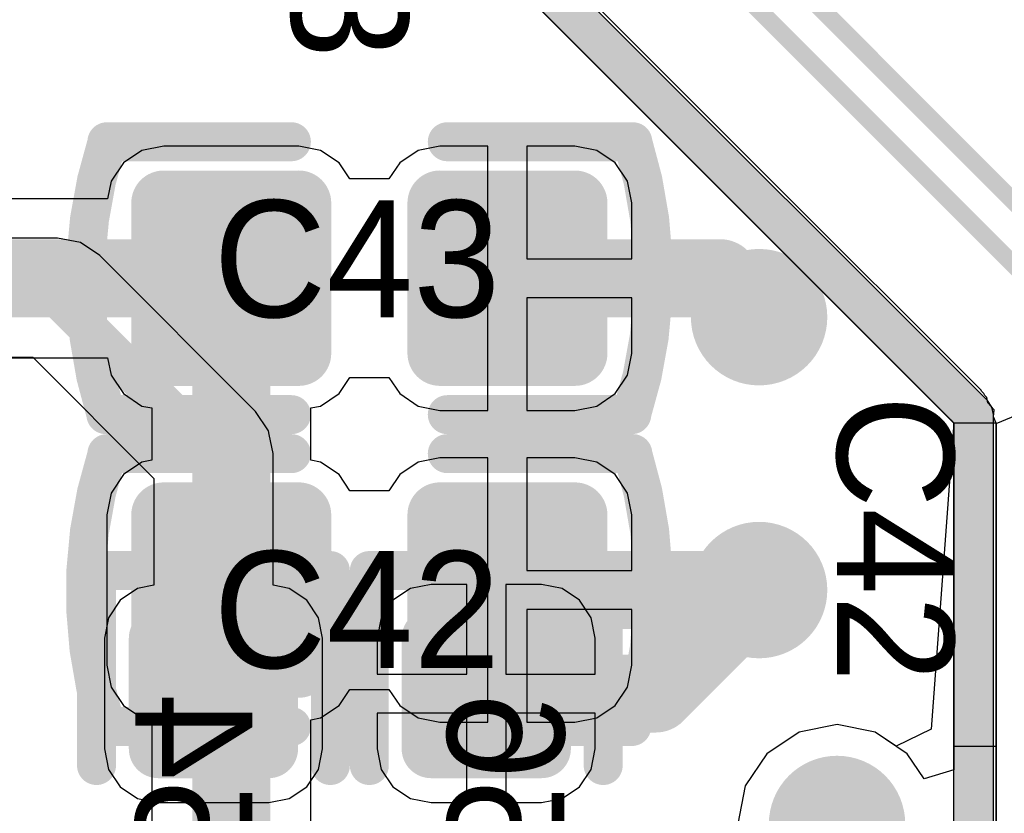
# Model space of a CAD drawing. Header units: millimetres. Extents: x 1.4 to 10.4, y 0 to 10.9.
# Tile 68 of 177: x 3.71 to 3.963, y 5.178 to 5.381. Entities that reach past the tile are written whole.
import ezdxf

# ---------------------------------------------------------------- set-up
doc = ezdxf.new("R2010")
doc.units = ezdxf.units.MM
doc.header["$MEASUREMENT"] = 0
for name, color, linetype in [('BottomLayer', 5, 'Continuous'), ('BottomOverlay', 54, 'Continuous'), ('BottomPaste', 16, 'Continuous'), ('BottomSolder', 6, 'Continuous'), ('DrillDrawing', 1, 'Continuous'), ('DrillGuide', 244, 'Continuous'), ('InternalPlane1', 76, 'Continuous'), ('InternalPlane2', 16, 'Continuous'), ('Mechanical31', 56, 'Continuous'), ('Mechanical32', 56, 'Continuous'), ('MultiLayer', 9, 'Continuous'), ('TopLayer', 1, 'Continuous'), ('TopOverlay', 2, 'Continuous'), ('TopPaste', 8, 'Continuous'), ('TopSolder', 216, 'Continuous')]:
    doc.layers.add(name, color=color, linetype=linetype)

msp = doc.modelspace()

# ---------------------------------------------------------------- linework, layer by layer
at = {"layer": 'BottomLayer'}
for p, q in [((3.90271, 5.34048), (3.84625, 5.39694)), ((3.8386, 5.38929), (3.89506, 5.33283)), ((3.95694, 5.28625), (3.90271, 5.34048)), ((3.90271, 5.34048), (3.90271, 5.34048)), ((3.90271, 5.34048), (3.90271, 5.34048)), ((3.90271, 5.34048), (3.90271, 5.34048)), ((3.89506, 5.33283), (3.89506, 5.33283)), ((3.89506, 5.33283), (3.94929, 5.2786)), ((3.72, 5.32529), (3.69374, 5.32529)), ((3.72585, 5.32413), (3.72, 5.32529)), ((3.73081, 5.32081), (3.72585, 5.32413)), ((3.77081, 5.28081), (3.73081, 5.32081)), ((3.69374, 5.29471), (3.71367, 5.29471)), ((3.71367, 5.29471), (3.74471, 5.26366)), ((3.95703, 5.28604), (3.95694, 5.28625)), ((3.9571, 5.28601), (3.95703, 5.28604)), ((3.95765, 5.28546), (3.9571, 5.28601)), ((3.9579, 5.28487), (3.95765, 5.28546)), ((3.95765, 5.28546), (3.95765, 5.28546)), ((3.95765, 5.28546), (3.95765, 5.28546)), ((3.95829, 5.28461), (3.9579, 5.28487)), ((3.95845, 5.28437), (3.95829, 5.28461)), ((3.95872, 5.28302), (3.95845, 5.28437)), ((3.96027, 5.28123), (3.95872, 5.28302)), ((3.77413, 5.27585), (3.77081, 5.28081)), ((3.96014, 5.27945), (3.96027, 5.28123)), ((3.96027, 5.28123), (3.96027, 5.28123)), ((3.94929, 5.2786), (3.94945, 5.27836)), ((3.94945, 5.27836), (3.95, 5.27781)), ((3.95, 5.27781), (3.95, 5.27781)), ((3.95, 5.27781), (3.95, 5.27781)), ((3.95, 5.27781), (3.95, 5.27781)), ((3.95, 5.27781), (3.95, 5.18888)), ((3.96082, 5.27781), (3.96014, 5.27945)), ((3.96082, 5.195), (3.96082, 5.27781)), ((3.77432, 5.27488), (3.77413, 5.27585)), ((3.77529, 5.27), (3.77432, 5.27488)), ((3.77529, 5.23622), (3.77529, 5.27)), ((3.74471, 5.26366), (3.74471, 5.23622)), ((3.74054, 5.2354), (3.73606, 5.2324)), ((3.74471, 5.23622), (3.74054, 5.2354)), ((3.77946, 5.2354), (3.77529, 5.23622)), ((3.78394, 5.2324), (3.77946, 5.2354)), ((3.81054, 5.2354), (3.80606, 5.2324)), ((3.81583, 5.23645), (3.81054, 5.2354)), ((3.825, 5.23645), (3.81583, 5.23645)), ((3.825, 5.21346), (3.825, 5.23645)), ((3.84417, 5.23645), (3.835, 5.23645)), ((3.835, 5.23645), (3.835, 5.21346)), ((3.84946, 5.2354), (3.84417, 5.23645)), ((3.85394, 5.2324), (3.84946, 5.2354)), ((3.73606, 5.2324), (3.73307, 5.22792)), ((3.78693, 5.22792), (3.78394, 5.2324)), ((3.80606, 5.2324), (3.80307, 5.22792)), ((3.85693, 5.22792), (3.85394, 5.2324)), ((3.73307, 5.22792), (3.73202, 5.22264)), ((3.78798, 5.22264), (3.78693, 5.22792)), ((3.80307, 5.22792), (3.80202, 5.22264)), ((3.85798, 5.22264), (3.85693, 5.22792)), ((3.73202, 5.22264), (3.73202, 5.19429)), ((3.78798, 5.19429), (3.78798, 5.22264)), ((3.80202, 5.22264), (3.80202, 5.21346)), ((3.85798, 5.21346), (3.85798, 5.22264)), ((3.80202, 5.21346), (3.825, 5.21346)), ((3.835, 5.21346), (3.85798, 5.21346)), ((3.825, 5.20346), (3.80202, 5.20346)), ((3.80202, 5.20346), (3.80202, 5.19429)), ((3.825, 5.18048), (3.825, 5.20346)), ((3.85798, 5.20346), (3.835, 5.20346)), ((3.835, 5.20346), (3.835, 5.18048)), ((3.85798, 5.19429), (3.85798, 5.20346)), ((3.92, 5.20049), (3.91025, 5.19855)), ((3.92975, 5.19855), (3.92, 5.20049)), ((3.91025, 5.19855), (3.90198, 5.19302)), ((3.93802, 5.19302), (3.92975, 5.19855)), ((3.73202, 5.19429), (3.73307, 5.18901)), ((3.78693, 5.18901), (3.78798, 5.19429)), ((3.80202, 5.19429), (3.80307, 5.18901)), ((3.85693, 5.18901), (3.85798, 5.19429)), ((3.95, 5.195), (3.96082, 5.195)), ((3.95, 5.155), (3.95, 5.195)), ((3.96082, 5.195), (3.96082, 5.155)), ((3.96082, 5.155), (3.96082, 5.195)), ((3.90198, 5.19302), (3.89645, 5.18475)), ((3.94234, 5.18656), (3.93802, 5.19302)), ((3.73307, 5.18901), (3.73606, 5.18453)), ((3.78394, 5.18453), (3.78693, 5.18901)), ((3.80307, 5.18901), (3.80606, 5.18453)), ((3.85394, 5.18453), (3.85693, 5.18901)), ((3.95, 5.18888), (3.94234, 5.18656)), ((3.73606, 5.18453), (3.74054, 5.18153)), ((3.77946, 5.18153), (3.78394, 5.18453)), ((3.80606, 5.18453), (3.81054, 5.18153)), ((3.84946, 5.18153), (3.85394, 5.18453)), ((3.89645, 5.18475), (3.89451, 5.175)), ((3.74054, 5.18153), (3.74583, 5.18048)), ((3.77417, 5.18048), (3.77946, 5.18153)), ((3.81054, 5.18153), (3.81583, 5.18048)), ((3.84417, 5.18048), (3.84946, 5.18153)), ((3.74583, 5.18048), (3.77417, 5.18048)), ((3.81583, 5.18048), (3.825, 5.18048)), ((3.835, 5.18048), (3.84417, 5.18048))]:
    msp.add_line(p, q, dxfattribs=at)
for points, const_width in [([(3.8925, 5.305, 1), (3.9075, 5.305, 1)], 0.015), ([(3.7175, 5.31, 1), (3.7225, 5.31, 1)], 0.005), ([(3.7175, 5.31, 1), (3.7225, 5.31, 1)], 0.005), ([(3.7575, 5.27, 1), (3.7625, 5.27, 1)], 0.005), ([(3.7575, 5.27, 1), (3.7625, 5.27, 1)], 0.005), ([(3.8925, 5.235, 1), (3.9075, 5.235, 1)], 0.015), ([(3.895, 5.235, 1), (3.905, 5.235, 1)], 0.01), ([(3.74406, 5.22264, 1), (3.7476, 5.22264, 1)], 0.00354), ([(3.7724, 5.22264, 1), (3.77594, 5.22264, 1)], 0.00354), ([(3.81406, 5.22264, 1), (3.8176, 5.22264, 1)], 0.00354), ([(3.8424, 5.22264, 1), (3.84594, 5.22264, 1)], 0.00354), ([(3.825, 5.20846, 1), (3.835, 5.20846, 1)], 0.01), ([(3.86846, 5.20846, 1), (3.87846, 5.20846, 1)], 0.01), ([(3.86846, 5.20846, 1), (3.87846, 5.20846, 1)], 0.01), ([(3.7575, 5.20846, 1), (3.7625, 5.20846, 1)], 0.005), ([(3.74406, 5.19429, 1), (3.7476, 5.19429, 1)], 0.00354), ([(3.7724, 5.19429, 1), (3.77594, 5.19429, 1)], 0.00354), ([(3.81406, 5.19429, 1), (3.8176, 5.19429, 1)], 0.00354), ([(3.8424, 5.19429, 1), (3.84594, 5.19429, 1)], 0.00354), ([(3.9125, 5.175, 1), (3.9275, 5.175, 1)], 0.015)]:
    msp.add_lwpolyline(points, format="xyb", close=True, dxfattribs=dict(at, const_width=const_width))
for points, const_width in [([(3.65, 5.31), (3.72, 5.31)], 0.01), ([(3.72, 5.31), (3.76, 5.27)], 0.01), ([(3.76, 5.20846), (3.76, 5.27)], 0.01), ([(3.87346, 5.20846), (3.9, 5.235)], 0.02), ([(3.83, 5.20846), (3.87346, 5.20846)], 0.02)]:
    msp.add_lwpolyline(points, dxfattribs=dict(at, const_width=const_width))
for points in [[(3.77417, 5.19075), (3.77417, 5.22618), (3.74583, 5.19075), (3.74583, 5.22618)], [(3.81583, 5.22618), (3.81583, 5.19075), (3.84417, 5.22618), (3.84417, 5.19075)], [(3.77772, 5.19429), (3.77772, 5.22264), (3.74228, 5.19429), (3.74228, 5.22264)], [(3.81228, 5.22264), (3.81228, 5.19429), (3.84772, 5.22264), (3.84772, 5.19429)]]:
    msp.add_solid(points, dxfattribs=at)
at = {"layer": 'BottomOverlay', "const_width": 0.01}
for points in [[(3.73, 5.19), (3.73, 5.24)], [(3.73, 5.24), (3.79, 5.24)], [(3.79, 5.19), (3.79, 5.24)], [(3.8, 5.19), (3.8, 5.24)], [(3.8, 5.24), (3.86, 5.24)], [(3.86, 5.19), (3.86, 5.24)]]:
    msp.add_lwpolyline(points, dxfattribs=at)
at = {"layer": 'BottomOverlay', "const_width": 0.005}
for points in [[(3.7275, 5.24, 1), (3.7325, 5.24, 1)], [(3.7275, 5.24, 1), (3.7325, 5.24, 1)], [(3.7875, 5.24, 1), (3.7925, 5.24, 1)], [(3.7875, 5.24, 1), (3.7925, 5.24, 1)], [(3.7975, 5.24, 1), (3.8025, 5.24, 1)], [(3.7975, 5.24, 1), (3.8025, 5.24, 1)], [(3.8575, 5.24, 1), (3.8625, 5.24, 1)], [(3.8575, 5.24, 1), (3.8625, 5.24, 1)], [(3.7275, 5.19, 1), (3.7325, 5.19, 1)], [(3.7875, 5.19, 1), (3.7925, 5.19, 1)], [(3.7975, 5.19, 1), (3.8025, 5.19, 1)], [(3.8575, 5.19, 1), (3.8625, 5.19, 1)]]:
    msp.add_lwpolyline(points, format="xyb", close=True, dxfattribs=at)
at = {"layer": 'BottomPaste', "const_width": 0.00354}
for points in [[(3.74406, 5.22264, 1), (3.7476, 5.22264, 1)], [(3.7724, 5.22264, 1), (3.77594, 5.22264, 1)], [(3.81406, 5.22264, 1), (3.8176, 5.22264, 1)], [(3.8424, 5.22264, 1), (3.84594, 5.22264, 1)], [(3.74406, 5.19429, 1), (3.7476, 5.19429, 1)], [(3.7724, 5.19429, 1), (3.77594, 5.19429, 1)], [(3.81406, 5.19429, 1), (3.8176, 5.19429, 1)], [(3.8424, 5.19429, 1), (3.84594, 5.19429, 1)]]:
    msp.add_lwpolyline(points, format="xyb", close=True, dxfattribs=at)
at = {"layer": 'BottomPaste'}
for points in [[(3.77417, 5.19075), (3.77417, 5.22618), (3.74583, 5.19075), (3.74583, 5.22618)], [(3.81583, 5.22618), (3.81583, 5.19075), (3.84417, 5.22618), (3.84417, 5.19075)], [(3.77772, 5.19429), (3.77772, 5.22264), (3.74228, 5.19429), (3.74228, 5.22264)], [(3.81228, 5.22264), (3.81228, 5.19429), (3.84772, 5.22264), (3.84772, 5.19429)]]:
    msp.add_solid(points, dxfattribs=at)
at = {"layer": 'BottomSolder', "const_width": 0.00754}
for points in [[(3.74206, 5.22264, 1), (3.7496, 5.22264, 1)], [(3.7704, 5.22264, 1), (3.77794, 5.22264, 1)], [(3.81206, 5.22264, 1), (3.8196, 5.22264, 1)], [(3.8404, 5.22264, 1), (3.84794, 5.22264, 1)], [(3.74206, 5.19429, 1), (3.7496, 5.19429, 1)], [(3.7704, 5.19429, 1), (3.77794, 5.19429, 1)], [(3.81206, 5.19429, 1), (3.8196, 5.19429, 1)], [(3.8404, 5.19429, 1), (3.84794, 5.19429, 1)]]:
    msp.add_lwpolyline(points, format="xyb", close=True, dxfattribs=at)
at = {"layer": 'BottomSolder'}
for points in [[(3.77417, 5.18675), (3.77417, 5.23018), (3.74583, 5.18675), (3.74583, 5.23018)], [(3.81583, 5.23018), (3.81583, 5.18675), (3.84417, 5.23018), (3.84417, 5.18675)], [(3.78172, 5.19429), (3.78172, 5.22264), (3.73828, 5.19429), (3.73828, 5.22264)], [(3.80828, 5.22264), (3.80828, 5.19429), (3.85172, 5.22264), (3.85172, 5.19429)]]:
    msp.add_solid(points, dxfattribs=at)
at = {"layer": 'DrillDrawing', "const_width": 0.0075}
for points in [[(3.89625, 5.305, 1), (3.90375, 5.305, 1)], [(3.89625, 5.235, 1), (3.90375, 5.235, 1)], [(3.91625, 5.175, 1), (3.92375, 5.175, 1)]]:
    msp.add_lwpolyline(points, format="xyb", close=True, dxfattribs=at)
at = {"layer": 'DrillGuide', "const_width": 0.0075}
for points in [[(3.89625, 5.305, 1), (3.90375, 5.305, 1)], [(3.89625, 5.235, 1), (3.90375, 5.235, 1)], [(3.91625, 5.175, 1), (3.92375, 5.175, 1)]]:
    msp.add_lwpolyline(points, format="xyb", close=True, dxfattribs=at)
at = {"layer": 'InternalPlane1'}
for p, q in [((3.9586, 5.2836), (3.8436, 5.3986)), ((3.83789, 5.3899), (3.9499, 5.27789)), ((3.95971, 5.28195), (3.9586, 5.2836)), ((3.9601, 5.28), (3.95971, 5.28195)), ((3.95971, 5.28195), (3.95971, 5.28195)), ((3.9601, 4.735), (3.9601, 5.28)), ((3.9499, 5.27789), (3.9499, 4.73711))]:
    msp.add_line(p, q, dxfattribs=at)
at = {"layer": 'InternalPlane1', "const_width": 0.01}
for points in [[(3.84, 5.395), (3.955, 5.28)], [(3.955, 4.735), (3.955, 5.28)]]:
    msp.add_lwpolyline(points, dxfattribs=at)
at = {"layer": 'InternalPlane1'}
for points, const_width in [([(3.9525, 5.28, 1), (3.9575, 5.28, 1)], 0.005), ([(3.9525, 5.28, 1), (3.9575, 5.28, 1)], 0.005), ([(3.91125, 5.175, 1), (3.92875, 5.175, 1)], 0.0175)]:
    msp.add_lwpolyline(points, format="xyb", close=True, dxfattribs=dict(at, const_width=const_width))
at = {"layer": 'InternalPlane2'}
for p, q in [((3.9586, 5.2836), (3.8436, 5.3986)), ((3.83789, 5.3899), (3.9499, 5.27789)), ((3.95971, 5.28195), (3.9586, 5.2836)), ((3.9601, 5.28), (3.95971, 5.28195)), ((3.9601, 4.735), (3.9601, 5.28)), ((3.9499, 5.27789), (3.9499, 4.73711))]:
    msp.add_line(p, q, dxfattribs=at)
at = {"layer": 'InternalPlane2', "const_width": 0.01}
for points in [[(3.84, 5.395), (3.955, 5.28)], [(3.955, 4.735), (3.955, 5.28)]]:
    msp.add_lwpolyline(points, dxfattribs=at)
at = {"layer": 'InternalPlane2'}
for points, const_width in [([(3.89125, 5.305, 1), (3.90875, 5.305, 1)], 0.0175), ([(3.9525, 5.28, 1), (3.9575, 5.28, 1)], 0.005), ([(3.9525, 5.28, 1), (3.9575, 5.28, 1)], 0.005), ([(3.89125, 5.235, 1), (3.90875, 5.235, 1)], 0.0175)]:
    msp.add_lwpolyline(points, format="xyb", close=True, dxfattribs=dict(at, const_width=const_width))
at = {"layer": 'MultiLayer', "const_width": 0.015}
for points in [[(3.8925, 5.305, 1), (3.9075, 5.305, 1)], [(3.8925, 5.235, 1), (3.9075, 5.235, 1)], [(3.9125, 5.175, 1), (3.9275, 5.175, 1)]]:
    msp.add_lwpolyline(points, format="xyb", close=True, dxfattribs=at)
at = {"layer": 'TopLayer'}
for p, q in [((3.83789, 5.39), (3.95, 5.27789)), ((3.74724, 5.3489), (3.74165, 5.34779)), ((3.78189, 5.3489), (3.74724, 5.3489)), ((3.78748, 5.34779), (3.78189, 5.3489)), ((3.81811, 5.3489), (3.81252, 5.34779)), ((3.83043, 5.3489), (3.81811, 5.3489)), ((3.83043, 5.315), (3.83043, 5.3489)), ((3.85276, 5.3489), (3.84043, 5.3489)), ((3.84043, 5.3489), (3.84043, 5.32)), ((3.85835, 5.34779), (3.85276, 5.3489)), ((3.74165, 5.34779), (3.73691, 5.34462)), ((3.79222, 5.34462), (3.78748, 5.34779)), ((3.81252, 5.34779), (3.80778, 5.34462)), ((3.86309, 5.34462), (3.85835, 5.34779)), ((3.73691, 5.34462), (3.73374, 5.33988)), ((3.795, 5.34047), (3.79222, 5.34462)), ((3.80778, 5.34462), (3.805, 5.34047)), ((3.86626, 5.33988), (3.86309, 5.34462)), ((3.805, 5.34047), (3.795, 5.34047)), ((3.73374, 5.33988), (3.73285, 5.33539)), ((3.86737, 5.33429), (3.86626, 5.33988)), ((3.73285, 5.33539), (3.69179, 5.33539)), ((3.86737, 5.32), (3.86737, 5.33429)), ((3.84043, 5.32), (3.86737, 5.32)), ((3.83043, 5.2811), (3.83043, 5.315)), ((3.86737, 5.31), (3.84043, 5.31)), ((3.84043, 5.31), (3.84043, 5.2811)), ((3.86737, 5.29571), (3.86737, 5.31)), ((3.86626, 5.29012), (3.86737, 5.29571)), ((3.69374, 5.29461), (3.73285, 5.29461)), ((3.73285, 5.29461), (3.73374, 5.29012)), ((3.73374, 5.29012), (3.73691, 5.28538)), ((3.86309, 5.28538), (3.86626, 5.29012)), ((3.79222, 5.28538), (3.795, 5.28953)), ((3.795, 5.28953), (3.805, 5.28953)), ((3.805, 5.28953), (3.80778, 5.28538)), ((3.73691, 5.28538), (3.74165, 5.28221)), ((3.78748, 5.28221), (3.79222, 5.28538)), ((3.80778, 5.28538), (3.81252, 5.28221)), ((3.85835, 5.28221), (3.86309, 5.28538)), ((3.74165, 5.28221), (3.74418, 5.28171)), ((3.74418, 5.28171), (3.74418, 5.26829)), ((3.78496, 5.28171), (3.78748, 5.28221)), ((3.78496, 5.26829), (3.78496, 5.28171)), ((3.81252, 5.28221), (3.81811, 5.2811)), ((3.81811, 5.2811), (3.83043, 5.2811)), ((3.84043, 5.2811), (3.85276, 5.2811)), ((3.85276, 5.2811), (3.85835, 5.28221)), ((3.96082, 5.27776), (3.97006, 5.28159)), ((3.95, 5.27789), (3.94414, 5.19933)), ((3.95, 5.27789), (3.96082, 5.27789)), ((3.95, 4.965), (3.95, 5.27789)), ((3.96082, 5.27789), (3.96082, 4.965)), ((3.96082, 4.98102), (3.96082, 5.27776)), ((3.74165, 5.26779), (3.73691, 5.26462)), ((3.74418, 5.26829), (3.74165, 5.26779)), ((3.78748, 5.26779), (3.78496, 5.26829)), ((3.79222, 5.26462), (3.78748, 5.26779)), ((3.81252, 5.26779), (3.80778, 5.26462)), ((3.81811, 5.2689), (3.81252, 5.26779)), ((3.83043, 5.2689), (3.81811, 5.2689)), ((3.83043, 5.235), (3.83043, 5.2689)), ((3.85276, 5.2689), (3.84043, 5.2689)), ((3.84043, 5.2689), (3.84043, 5.24)), ((3.85835, 5.26779), (3.85276, 5.2689)), ((3.86309, 5.26462), (3.85835, 5.26779)), ((3.73691, 5.26462), (3.73374, 5.25988)), ((3.795, 5.26047), (3.79222, 5.26462)), ((3.80778, 5.26462), (3.805, 5.26047)), ((3.86626, 5.25988), (3.86309, 5.26462)), ((3.73374, 5.25988), (3.73263, 5.25429)), ((3.805, 5.26047), (3.795, 5.26047)), ((3.86737, 5.25429), (3.86626, 5.25988)), ((3.73263, 5.25429), (3.73263, 5.21571)), ((3.86737, 5.24), (3.86737, 5.25429)), ((3.84043, 5.24), (3.86737, 5.24)), ((3.83043, 5.2011), (3.83043, 5.235)), ((3.86737, 5.23), (3.84043, 5.23)), ((3.84043, 5.23), (3.84043, 5.2011)), ((3.86737, 5.21571), (3.86737, 5.23)), ((3.73263, 5.21571), (3.73374, 5.21012)), ((3.86626, 5.21012), (3.86737, 5.21571)), ((3.73374, 5.21012), (3.73691, 5.20538)), ((3.79222, 5.20538), (3.795, 5.20953)), ((3.795, 5.20953), (3.805, 5.20953)), ((3.805, 5.20953), (3.80778, 5.20538)), ((3.86309, 5.20538), (3.86626, 5.21012)), ((3.73691, 5.20538), (3.74165, 5.20221)), ((3.78748, 5.20221), (3.79222, 5.20538)), ((3.80778, 5.20538), (3.81252, 5.20221)), ((3.85835, 5.20221), (3.86309, 5.20538)), ((3.74165, 5.20221), (3.74418, 5.20171)), ((3.74418, 5.20171), (3.74418, 5.16528)), ((3.78496, 5.20171), (3.78748, 5.20221)), ((3.78496, 5.14512), (3.78496, 5.20171)), ((3.81252, 5.20221), (3.81811, 5.2011)), ((3.85276, 5.2011), (3.85835, 5.20221)), ((3.81811, 5.2011), (3.83043, 5.2011)), ((3.84043, 5.2011), (3.85276, 5.2011)), ((3.92, 5.20049), (3.91025, 5.19855)), ((3.92975, 5.19855), (3.92, 5.20049)), ((3.94414, 5.19933), (3.93515, 5.19494)), ((3.91025, 5.19855), (3.90198, 5.19302)), ((3.93515, 5.19494), (3.92975, 5.19855)), ((3.90198, 5.19302), (3.89645, 5.18475)), ((3.89645, 5.18475), (3.89451, 5.175))]:
    msp.add_line(p, q, dxfattribs=at)
for points, const_width in [([(3.87, 5.43), (4.17, 5.13)], 0.0045), ([(3.86524, 5.4185), (4.16524, 5.1185)], 0.0045), ([(3.655, 5.315), (3.76457, 5.315)], 0.02), ([(3.83543, 5.315), (3.89, 5.315)], 0.02), ([(3.89, 5.315), (3.9, 5.305)], 0.02), ([(3.76457, 5.235), (3.76457, 5.31013)], 0.02), ([(3.76457, 5.14512), (3.76457, 5.235)], 0.02), ([(3.83543, 5.235), (3.9, 5.235)], 0.02), ([(3.92, 5.13043), (3.92, 5.175)], 0.02)]:
    msp.add_lwpolyline(points, dxfattribs=dict(at, const_width=const_width))
for points, const_width in [([(3.74508, 5.33429, 1), (3.74941, 5.33429, 1)], 0.00433), ([(3.77972, 5.33429, 1), (3.78405, 5.33429, 1)], 0.00433), ([(3.81595, 5.33429, 1), (3.82028, 5.33429, 1)], 0.00433), ([(3.85059, 5.33429, 1), (3.85492, 5.33429, 1)], 0.00433), ([(3.75957, 5.315, 1), (3.76957, 5.315, 1)], 0.01), ([(3.83043, 5.315, 1), (3.84043, 5.315, 1)], 0.01), ([(3.885, 5.315, 1), (3.895, 5.315, 1)], 0.01), ([(3.885, 5.315, 1), (3.895, 5.315, 1)], 0.01), ([(3.75957, 5.31013, 1), (3.76957, 5.31013, 1)], 0.01), ([(3.8925, 5.305, 1), (3.9075, 5.305, 1)], 0.015), ([(3.895, 5.305, 1), (3.905, 5.305, 1)], 0.01), ([(3.74508, 5.29571, 1), (3.74941, 5.29571, 1)], 0.00433), ([(3.77972, 5.29571, 1), (3.78405, 5.29571, 1)], 0.00433), ([(3.81595, 5.29571, 1), (3.82028, 5.29571, 1)], 0.00433), ([(3.85059, 5.29571, 1), (3.85492, 5.29571, 1)], 0.00433), ([(3.74508, 5.25429, 1), (3.74941, 5.25429, 1)], 0.00433), ([(3.77972, 5.25429, 1), (3.78405, 5.25429, 1)], 0.00433), ([(3.81595, 5.25429, 1), (3.82028, 5.25429, 1)], 0.00433), ([(3.85059, 5.25429, 1), (3.85492, 5.25429, 1)], 0.00433), ([(3.8925, 5.235, 1), (3.9075, 5.235, 1)], 0.015), ([(3.75957, 5.235, 1), (3.76957, 5.235, 1)], 0.01), ([(3.75957, 5.235, 1), (3.76957, 5.235, 1)], 0.01), ([(3.83043, 5.235, 1), (3.84043, 5.235, 1)], 0.01), ([(3.895, 5.235, 1), (3.905, 5.235, 1)], 0.01), ([(3.74508, 5.21571, 1), (3.74941, 5.21571, 1)], 0.00433), ([(3.77972, 5.21571, 1), (3.78405, 5.21571, 1)], 0.00433), ([(3.81595, 5.21571, 1), (3.82028, 5.21571, 1)], 0.00433), ([(3.85059, 5.21571, 1), (3.85492, 5.21571, 1)], 0.00433), ([(3.9125, 5.175, 1), (3.9275, 5.175, 1)], 0.015), ([(3.915, 5.175, 1), (3.925, 5.175, 1)], 0.01)]:
    msp.add_lwpolyline(points, format="xyb", close=True, dxfattribs=dict(at, const_width=const_width))
for points in [[(3.74724, 5.29138), (3.78189, 5.29138), (3.74724, 5.33862), (3.78189, 5.33862)], [(3.81811, 5.29138), (3.85276, 5.29138), (3.81811, 5.33862), (3.85276, 5.33862)], [(3.74291, 5.29571), (3.78622, 5.29571), (3.74291, 5.33429), (3.78622, 5.33429)], [(3.81378, 5.29571), (3.85709, 5.29571), (3.81378, 5.33429), (3.85709, 5.33429)], [(3.78189, 5.25862), (3.74724, 5.25862), (3.78189, 5.21138), (3.74724, 5.21138)], [(3.85276, 5.25862), (3.81811, 5.25862), (3.85276, 5.21138), (3.81811, 5.21138)], [(3.78622, 5.25429), (3.74291, 5.25429), (3.78622, 5.21571), (3.74291, 5.21571)], [(3.85709, 5.25429), (3.81378, 5.25429), (3.85709, 5.21571), (3.81378, 5.21571)]]:
    msp.add_solid(points, dxfattribs=at)
at = {"layer": 'TopOverlay', "const_width": 0.01}
for points in [[(3.7324, 5.28015, -0.154963), (3.73267, 5.34976)], [(3.8676, 5.34985, -0.154963), (3.86733, 5.28024)], [(3.7324, 5.20015, -0.154963), (3.73267, 5.26976)], [(3.8676, 5.26985, -0.154963), (3.86733, 5.20024)]]:
    msp.add_lwpolyline(points, format="xyb", dxfattribs=at)
for points in [[(3.73267, 5.35), (3.78, 5.35)], [(3.82, 5.35), (3.8676, 5.35)], [(3.7324, 5.28), (3.78, 5.28)], [(3.82, 5.28), (3.86733, 5.28)], [(3.73267, 5.27), (3.78, 5.27)], [(3.82, 5.27), (3.8676, 5.27)], [(3.7324, 5.2), (3.78, 5.2)], [(3.82, 5.2), (3.86733, 5.2)]]:
    msp.add_lwpolyline(points, dxfattribs=at)
at = {"layer": 'TopOverlay', "const_width": 0.005}
for points in [[(3.73017, 5.35, 1), (3.73517, 5.35, 1)], [(3.73017, 5.34976, 1), (3.73517, 5.34976, 1)], [(3.7775, 5.35, 1), (3.7825, 5.35, 1)], [(3.8175, 5.35, 1), (3.8225, 5.35, 1)], [(3.8651, 5.35, 1), (3.8701, 5.35, 1)], [(3.8651, 5.34985, 1), (3.8701, 5.34985, 1)], [(3.7299, 5.28015, 1), (3.7349, 5.28015, 1)], [(3.7299, 5.28, 1), (3.7349, 5.28, 1)], [(3.7775, 5.28, 1), (3.7825, 5.28, 1)], [(3.8175, 5.28, 1), (3.8225, 5.28, 1)], [(3.86483, 5.28024, 1), (3.86983, 5.28024, 1)], [(3.86483, 5.28, 1), (3.86983, 5.28, 1)], [(3.73017, 5.27, 1), (3.73517, 5.27, 1)], [(3.73017, 5.26976, 1), (3.73517, 5.26976, 1)], [(3.7775, 5.27, 1), (3.7825, 5.27, 1)], [(3.8175, 5.27, 1), (3.8225, 5.27, 1)], [(3.8651, 5.27, 1), (3.8701, 5.27, 1)], [(3.8651, 5.26985, 1), (3.8701, 5.26985, 1)], [(3.7299, 5.20015, 1), (3.7349, 5.20015, 1)], [(3.7299, 5.2, 1), (3.7349, 5.2, 1)], [(3.7775, 5.2, 1), (3.7825, 5.2, 1)], [(3.8175, 5.2, 1), (3.8225, 5.2, 1)], [(3.86483, 5.20024, 1), (3.86983, 5.20024, 1)], [(3.86483, 5.2, 1), (3.86983, 5.2, 1)]]:
    msp.add_lwpolyline(points, format="xyb", close=True, dxfattribs=at)
at = {"layer": 'TopPaste', "const_width": 0.00433}
for points in [[(3.74508, 5.33429, 1), (3.74941, 5.33429, 1)], [(3.77972, 5.33429, 1), (3.78405, 5.33429, 1)], [(3.81595, 5.33429, 1), (3.82028, 5.33429, 1)], [(3.85059, 5.33429, 1), (3.85492, 5.33429, 1)], [(3.74508, 5.29571, 1), (3.74941, 5.29571, 1)], [(3.77972, 5.29571, 1), (3.78405, 5.29571, 1)], [(3.81595, 5.29571, 1), (3.82028, 5.29571, 1)], [(3.85059, 5.29571, 1), (3.85492, 5.29571, 1)], [(3.74508, 5.25429, 1), (3.74941, 5.25429, 1)], [(3.77972, 5.25429, 1), (3.78405, 5.25429, 1)], [(3.81595, 5.25429, 1), (3.82028, 5.25429, 1)], [(3.85059, 5.25429, 1), (3.85492, 5.25429, 1)], [(3.74508, 5.21571, 1), (3.74941, 5.21571, 1)], [(3.77972, 5.21571, 1), (3.78405, 5.21571, 1)], [(3.81595, 5.21571, 1), (3.82028, 5.21571, 1)], [(3.85059, 5.21571, 1), (3.85492, 5.21571, 1)]]:
    msp.add_lwpolyline(points, format="xyb", close=True, dxfattribs=at)
at = {"layer": 'TopPaste'}
for points in [[(3.74724, 5.29138), (3.78189, 5.29138), (3.74724, 5.33862), (3.78189, 5.33862)], [(3.81811, 5.29138), (3.85276, 5.29138), (3.81811, 5.33862), (3.85276, 5.33862)], [(3.74291, 5.29571), (3.78622, 5.29571), (3.74291, 5.33429), (3.78622, 5.33429)], [(3.81378, 5.29571), (3.85709, 5.29571), (3.81378, 5.33429), (3.85709, 5.33429)], [(3.78189, 5.25862), (3.74724, 5.25862), (3.78189, 5.21138), (3.74724, 5.21138)], [(3.85276, 5.25862), (3.81811, 5.25862), (3.85276, 5.21138), (3.81811, 5.21138)], [(3.78622, 5.25429), (3.74291, 5.25429), (3.78622, 5.21571), (3.74291, 5.21571)], [(3.85709, 5.25429), (3.81378, 5.25429), (3.85709, 5.21571), (3.81378, 5.21571)]]:
    msp.add_solid(points, dxfattribs=at)
at = {"layer": 'TopSolder', "const_width": 0.00833}
for points in [[(3.74308, 5.33429, 1), (3.75141, 5.33429, 1)], [(3.77772, 5.33429, 1), (3.78606, 5.33429, 1)], [(3.81394, 5.33429, 1), (3.82228, 5.33429, 1)], [(3.84859, 5.33429, 1), (3.85692, 5.33429, 1)], [(3.74308, 5.29571, 1), (3.75141, 5.29571, 1)], [(3.77772, 5.29571, 1), (3.78606, 5.29571, 1)], [(3.81394, 5.29571, 1), (3.82228, 5.29571, 1)], [(3.84859, 5.29571, 1), (3.85692, 5.29571, 1)], [(3.74308, 5.25429, 1), (3.75141, 5.25429, 1)], [(3.77772, 5.25429, 1), (3.78606, 5.25429, 1)], [(3.81394, 5.25429, 1), (3.82228, 5.25429, 1)], [(3.84859, 5.25429, 1), (3.85692, 5.25429, 1)], [(3.74308, 5.21571, 1), (3.75141, 5.21571, 1)], [(3.77772, 5.21571, 1), (3.78606, 5.21571, 1)], [(3.81394, 5.21571, 1), (3.82228, 5.21571, 1)], [(3.84859, 5.21571, 1), (3.85692, 5.21571, 1)]]:
    msp.add_lwpolyline(points, format="xyb", close=True, dxfattribs=at)
at = {"layer": 'TopSolder'}
for points in [[(3.74724, 5.28738), (3.78189, 5.28738), (3.74724, 5.34262), (3.78189, 5.34262)], [(3.81811, 5.28738), (3.85276, 5.28738), (3.81811, 5.34262), (3.85276, 5.34262)], [(3.73891, 5.29571), (3.79022, 5.29571), (3.73891, 5.33429), (3.79022, 5.33429)], [(3.80978, 5.29571), (3.86109, 5.29571), (3.80978, 5.33429), (3.86109, 5.33429)], [(3.78189, 5.26262), (3.74724, 5.26262), (3.78189, 5.20738), (3.74724, 5.20738)], [(3.85276, 5.26262), (3.81811, 5.26262), (3.85276, 5.20738), (3.81811, 5.20738)], [(3.79022, 5.25429), (3.73891, 5.25429), (3.79022, 5.21571), (3.73891, 5.21571)], [(3.86109, 5.25429), (3.80978, 5.25429), (3.86109, 5.21571), (3.80978, 5.21571)]]:
    msp.add_solid(points, dxfattribs=at)

# ---------------------------------------------------------------- texts
at = {"layer": 'Mechanical31'}
for s, p in [('C43', (3.76, 5.305)), ('C42', (3.76, 5.215))]:
    msp.add_text(s, height=0.03, rotation=360, dxfattribs=at).set_placement(p)
at = {"layer": 'Mechanical32', "text_generation_flag": 2}
for s, p in [('R54', (3.74, 5.135)), ('R56', (3.82, 5.135))]:
    msp.add_text(s, height=0.03, rotation=270, dxfattribs=at).set_placement(p)
at = {"layer": 'TopOverlay'}
for s, p in [('C43', (3.78, 5.445)), ('C42', (3.92, 5.285))]:
    msp.add_text(s, height=0.03, rotation=270, dxfattribs=at).set_placement(p)

doc.saveas('drawing.dxf')
